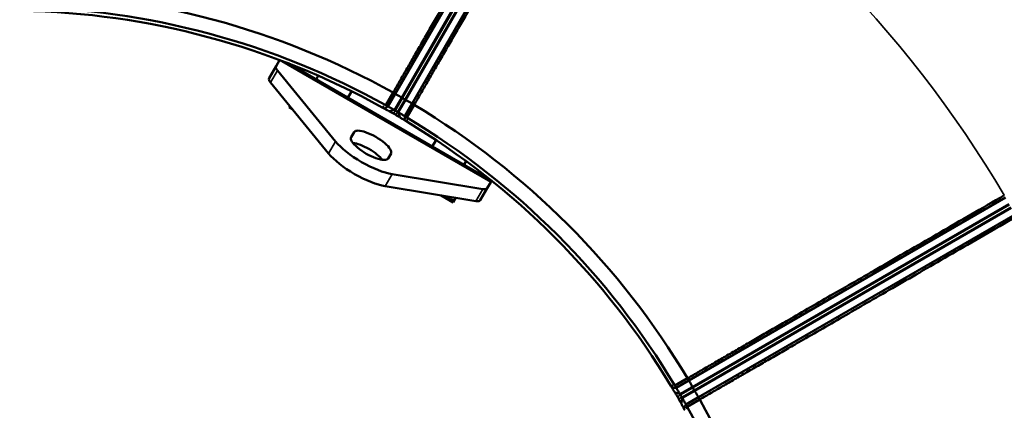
# Model space of a CAD drawing. Header units: millimetres. Extents: x 2950 to 5450, y 1507 to 5094.
# Tile 8 of 10: x 4210 to 5018, y 4152 to 4472. Entities that reach past the tile are written whole.
import ezdxf

# ---------------------------------------------------------------- set-up
doc = ezdxf.new("R2010")
doc.units = ezdxf.units.MM
doc.layers.add('Visibile (ISO)', color=7, linetype='Continuous', lineweight=50)
doc.layers.add('Visibile sottile (ISO)', color=7, linetype='Continuous', lineweight=35)

msp = doc.modelspace()

# ---------------------------------------------------------------- linework, layer by layer
at = {"layer": 'Visibile (ISO)'}
for p, q in [((4668.02, 4670.89), (4518.05, 4411.13)), ((4668.02, 4670.89), (4518.05, 4411.13)), ((4681.88, 4662.89), (4531.9, 4403.13)), ((4681.88, 4662.89), (4531.9, 4403.13)), ((4423.15, 4438.76), (4420.26, 4433.76)), ((4423.17, 4438.8), (4423.15, 4438.76)), ((4430.16, 4436.13), (4596.97, 4339.82)), ((4420.26, 4433.76), (4414.57, 4423.9)), ((4421.47, 4430.26), (4469.1, 4372.04)), ((4415.77, 4420.4), (4463.41, 4362.18)), ((4454.97, 4425.87), (4453.21, 4422.82)), ((4482.25, 4413.13), (4479.19, 4407.82)), ((4516.3, 4412.1), (4510.3, 4401.71)), ((4516.3, 4412.1), (4510.3, 4401.71)), ((4518.05, 4411.13), (4512.09, 4400.8)), ((4518.05, 4411.13), (4512.09, 4400.8)), ((4516.34, 4412.17), (4516.3, 4412.1)), ((4516.34, 4412.17), (4516.3, 4412.1)), ((4516.34, 4412.17), (4518.05, 4411.13)), ((4516.34, 4412.17), (4518.05, 4411.13)), ((4523.99, 4407.57), (4525.85, 4406.5)), ((4523.99, 4407.57), (4525.85, 4406.5)), ((4531.9, 4403.13), (4525.94, 4392.8)), ((4531.9, 4403.13), (4525.94, 4392.8)), ((4527.62, 4391.71), (4533.62, 4402.1)), ((4527.62, 4391.71), (4533.62, 4402.1)), ((4531.9, 4403.13), (4533.66, 4402.17)), ((4531.9, 4403.13), (4533.66, 4402.17)), ((4533.62, 4402.1), (4533.66, 4402.17)), ((4533.62, 4402.1), (4533.66, 4402.17)), ((4431.65, 4400.99), (4431, 4399.85)), ((4434.01, 4398.11), (4431, 4399.85)), ((4510.3, 4401.71), (4510.3, 4401.7)), ((4510.3, 4401.71), (4510.3, 4401.7)), ((4513.27, 4396.77), (4517.27, 4397.9)), ((4513.27, 4396.77), (4517.27, 4397.9)), ((4521.86, 4391.82), (4520.84, 4395.84)), ((4521.86, 4391.82), (4520.84, 4395.84)), ((4527.61, 4391.71), (4527.62, 4391.71)), ((4527.61, 4391.71), (4527.62, 4391.71)), ((4484.3, 4379.68), (4481.93, 4375.57)), ((4551.54, 4373.13), (4548.47, 4367.82)), ((4512.24, 4358.07), (4514.61, 4362.18)), ((4576.21, 4355.87), (4574.45, 4352.82)), ((4515.6, 4345.19), (4589.83, 4333.05)), ((4593.47, 4333.76), (4596.35, 4338.76)), ((4596.35, 4338.76), (4596.97, 4339.82)), ((4509.91, 4335.34), (4584.14, 4323.19)), ((4593.47, 4333.76), (4587.78, 4323.9)), ((4555.81, 4327.79), (4555.72, 4327.84)), ((4565.66, 4322.1), (4555.81, 4327.79)), ((4565.66, 4322.1), (4566.68, 4323.86)), ((4567.83, 4325.86), (4566.68, 4323.86)), ((5018.63, 4326.13), (4758.87, 4176.16)), ((5018.63, 4326.13), (4758.87, 4176.16)), ((5026.63, 4312.27), (4766.87, 4162.3)), ((5026.63, 4312.27), (4766.87, 4162.3)), ((4757.85, 4177.88), (4747.46, 4171.88)), ((4757.85, 4177.88), (4747.46, 4171.88)), ((4758.87, 4176.16), (4748.55, 4170.2)), ((4758.87, 4176.16), (4748.55, 4170.2)), ((4757.92, 4177.91), (4757.85, 4177.88)), ((4757.92, 4177.91), (4757.85, 4177.88)), ((4757.92, 4177.91), (4758.87, 4176.16)), ((4757.92, 4177.91), (4758.87, 4176.16)), ((4747.46, 4171.88), (4747.45, 4171.87)), ((4747.46, 4171.88), (4747.45, 4171.87)), ((4762.24, 4170.1), (4763.32, 4168.25)), ((4762.24, 4170.1), (4763.32, 4168.25)), ((4751.58, 4165.09), (4747.56, 4166.11)), ((4751.58, 4165.09), (4747.56, 4166.11)), ((4753.65, 4161.52), (4752.52, 4157.53)), ((4753.65, 4161.52), (4752.52, 4157.53)), ((4766.87, 4162.3), (4756.55, 4156.34)), ((4766.87, 4162.3), (4756.55, 4156.34)), ((4757.46, 4154.56), (4767.85, 4160.56)), ((4757.46, 4154.56), (4767.85, 4160.56)), ((4766.87, 4162.3), (4767.92, 4160.6)), ((4766.87, 4162.3), (4767.92, 4160.6)), ((4767.85, 4160.56), (4767.92, 4160.6)), ((4767.85, 4160.56), (4767.92, 4160.6)), ((4757.45, 4154.56), (4757.46, 4154.56)), ((4757.45, 4154.56), (4757.46, 4154.56))]:
    msp.add_line(p, q, dxfattribs=at)
for radius, start, end in [(650, 60.88151, 89.11849), (650, 60.88151, 89.11849), (638, 60.89809, 89.10191), (638, 60.89809, 89.10191), (635.05, 61.0498, 88.9502), (635.05, 61.0498, 88.9502), (650, 30.88151, 59.11849), (650, 30.88151, 59.11849), (635.21, 59.90376, 60.09624), (635.21, 59.90376, 60.09624), (638.18, 59.90376, 60.09624), (638.18, 59.90376, 60.09624), (635.05, 31.0498, 58.9502), (635.05, 31.0498, 58.9502), (638, 30.89809, 59.10191), (638, 30.89809, 59.10191), (635.21, 29.90376, 30.09624), (635.21, 29.90376, 30.09624), (638.18, 29.90376, 30.09624), (638.18, 29.90376, 30.09624), (650, 0.88151, 29.11849), (650, 0.88151, 29.11849), (638, 0.89809, 29.10191), (638, 0.89809, 29.10191)]:
    msp.add_arc((4200, 3844.25), radius, start, end, dxfattribs=at)
for centre, major_axis, ratio, start_param, end_param in [((4430.66, 4427.76), (-10.39, 6), 0.316228, 0, 0.696582), ((4424.96, 4417.9), (-10.39, 6), 0.316228, 0, 0.696582), ((4517.99, 4411.04), (5.2, -3), 0.017455, 0.143348, 1.570762), ((4517.99, 4411.04), (5.2, -3), 0.017455, 0.143348, 1.570762), ((4524, 4407.59), (-0.866, 0.5), 0.017455, 0.143348, 1.570796), ((4524, 4407.59), (-0.866, 0.5), 0.017455, 0.143348, 1.570796), ((4525.86, 4406.51), (-0.866, 0.5), 0.017455, 1.570796, 2.998245), ((4525.86, 4406.51), (-0.866, 0.5), 0.017455, 1.570796, 2.998245), ((4531.85, 4403.03), (5.2, -3), 0.017455, 1.57083, 2.998245), ((4531.85, 4403.03), (5.2, -3), 0.017455, 1.57083, 2.998245), ((3033.9, 5298.12), (1937.18, -282.27), 0.590482, 5.658213, 5.659359), ((3033.9, 5298.12), (1937.18, -282.27), 0.590482, 5.658213, 5.659359), ((3494.24, 2587.6), (1037.84, 1798.83), 0.552891, 0.022543, 0.024509), ((3494.24, 2587.6), (1037.84, 1798.83), 0.552891, 0.022543, 0.024509), ((3464.69, 2604.76), (1038.78, 1798.19), 0.55289, 6.258649, 6.260615), ((3464.69, 2604.76), (1038.78, 1798.19), 0.55289, 6.258649, 6.260615), ((6042.14, 3561.32), (-1213.05, 1536.51), 0.590484, 0.623821, 0.62497), ((6042.14, 3561.32), (-1213.05, 1536.51), 0.590484, 0.623821, 0.62497), ((4499.46, 4370.93), (15.16, -8.75), 0.316228, 0, 3.141593), ((4495.9, 4364.77), (30.31, -17.5), 0.316228, 3.838175, 5.586603), ((4497.09, 4366.82), (-15.16, 8.75), 0.316228, 0, 3.141593), ((4493.76, 4361.07), (-15.16, 8.75), 0.316228, 3.785094, 5.639684), ((4490.21, 4354.91), (30.31, -17.5), 0.316228, 3.838175, 5.586603), ((4583.08, 4339.76), (10.39, -6), 0.316228, 5.586603, 6.283185), ((4577.38, 4329.9), (10.39, -6), 0.316228, 5.586603, 6.283185), ((4758.78, 4176.1), (3, -5.2), 0.017455, 0.143348, 1.570762), ((4758.78, 4176.1), (3, -5.2), 0.017455, 0.143348, 1.570762), ((3917.06, 5686.39), (1536.51, -1213.04), 0.590482, 5.658213, 5.659359), ((3917.06, 5686.39), (1536.51, -1213.04), 0.590482, 5.658213, 5.659359), ((2960.46, 3108.84), (1798.21, 1038.91), 0.552891, 0.022543, 0.024509), ((2960.46, 3108.84), (1798.21, 1038.91), 0.552891, 0.022543, 0.024509), ((4762.26, 4170.11), (-0.5, 0.866), 0.017455, 0.143348, 1.570796), ((4762.26, 4170.11), (-0.5, 0.866), 0.017455, 0.143348, 1.570796), ((4763.33, 4168.26), (-0.5, 0.866), 0.017455, 1.570796, 2.998245), ((4763.33, 4168.26), (-0.5, 0.866), 0.017455, 1.570796, 2.998245), ((4766.78, 4162.25), (3, -5.2), 0.017455, 1.57083, 2.998245), ((4766.78, 4162.25), (3, -5.2), 0.017455, 1.57083, 2.998245), ((2943.45, 3138.47), (1798.7, 1037.89), 0.55289, 6.258649, 6.260615), ((2943.45, 3138.47), (1798.7, 1037.89), 0.55289, 6.258649, 6.260615), ((5653.86, 2678.15), (282.27, -1937.18), 0.590482, 3.764272, 3.765419), ((5653.86, 2678.15), (282.27, -1937.18), 0.590482, 3.764272, 3.765419)]:
    msp.add_ellipse(centre, major_axis=major_axis, ratio=ratio, start_param=start_param, end_param=end_param, dxfattribs=at)
for points, weights in [([(4666.31, 4671.93), (4577.28, 4517.71), (4516.34, 4412.17)], [1.1148893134, 1.36870329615, 1.62128782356]), ([(4666.31, 4671.93), (4577.28, 4517.71), (4516.34, 4412.17)], [1.1148893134, 1.36870329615, 1.62128782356]), ([(4533.66, 4402.17), (4594.59, 4507.71), (4683.63, 4661.93)], [1.76991659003, 1.49417681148, 1.21709486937]), ([(4533.66, 4402.17), (4594.59, 4507.71), (4683.63, 4661.93)], [1.76991659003, 1.49417681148, 1.21709486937]), ([(4555.81, 4327.79), (4555.77, 4327.81), (4555.72, 4327.84)], [1.76134101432, 1.76134101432, 1.76132921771]), ([(4566.68, 4323.86), (4560.38, 4325.15), (4555.81, 4327.79)], [1.6348824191, 1.76134101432, 1.76134101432]), ([(5017.68, 4327.89), (4863.46, 4238.85), (4757.92, 4177.91)], [1.21709486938, 1.49417681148, 1.76991659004]), ([(5017.68, 4327.89), (4863.46, 4238.85), (4757.92, 4177.91)], [1.21709486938, 1.49417681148, 1.76991659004]), ([(4767.92, 4160.6), (4873.46, 4221.53), (5027.68, 4310.57)], [1.62128782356, 1.36870329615, 1.1148893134]), ([(4767.92, 4160.6), (4873.46, 4221.53), (5027.68, 4310.57)], [1.62128782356, 1.36870329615, 1.1148893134])]:
    msp.add_rational_spline(points, weights, degree=2, dxfattribs=at)
for points, knots in [([(4509.4, 4398.91), (4509.72, 4399.19), (4510.11, 4399.48), (4511, 4400.09), (4511.54, 4400.44), (4512.09, 4400.77)], [0, 0, 0, 0, 0.2067358, 0.2067358, 0.4606822, 0.4606822, 0.4606822, 0.4606822]), ([(4509.4, 4398.91), (4509.72, 4399.19), (4510.11, 4399.48), (4511, 4400.09), (4511.54, 4400.44), (4512.09, 4400.77)], [0, 0, 0, 0, 0.2067358, 0.2067358, 0.4606822, 0.4606822, 0.4606822, 0.4606822]), ([(4513.27, 4396.77), (4513.24, 4396.79), (4513.16, 4396.82), (4512.95, 4396.93), (4512.81, 4397.01), (4512.42, 4397.22), (4512.14, 4397.37), (4511.53, 4397.71), (4511.2, 4397.89), (4510.6, 4398.22), (4510.35, 4398.37), (4509.86, 4398.65), (4509.62, 4398.78), (4509.4, 4398.91)], [0, 0, 0, 0, 0.0871731, 0.0871731, 0.1743486, 0.1743486, 0.2927795, 0.2927795, 0.4110314, 0.4110314, 0.4975043, 0.4975043, 0.5844247, 0.5844247, 0.5844247, 0.5844247]), ([(4513.27, 4396.77), (4513.24, 4396.79), (4513.16, 4396.82), (4512.95, 4396.93), (4512.81, 4397.01), (4512.42, 4397.22), (4512.14, 4397.37), (4511.53, 4397.71), (4511.2, 4397.89), (4510.6, 4398.22), (4510.35, 4398.37), (4509.86, 4398.65), (4509.62, 4398.78), (4509.4, 4398.91)], [0, 0, 0, 0, 0.0871731, 0.0871731, 0.1743486, 0.1743486, 0.2927795, 0.2927795, 0.4110314, 0.4110314, 0.4975043, 0.4975043, 0.5844247, 0.5844247, 0.5844247, 0.5844247]), ([(4510.3, 4401.7), (4510.89, 4401.39), (4511.48, 4401.09), (4512.08, 4400.78), (4512.08, 4400.77), (4512.09, 4400.77)], [-0.3627305, -0.3627305, -0.3627305, -0.3627305, -0.0023861, -0.0023861, 0, 0, 0, 0]), ([(4510.3, 4401.7), (4510.89, 4401.39), (4511.48, 4401.09), (4512.08, 4400.78), (4512.08, 4400.77), (4512.09, 4400.77)], [-0.3627287, -0.3627287, -0.3627287, -0.3627287, -0.0023861, -0.0023861, 0, 0, 0, 0]), ([(4512.09, 4400.77), (4512.09, 4400.78), (4512.09, 4400.78), (4512.09, 4400.79), (4512.09, 4400.8), (4512.09, 4400.8)], [0.000001, 0.000001, 0.000001, 0.000001, 0.001964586, 0.001964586, 0.003907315, 0.003907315, 0.003907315, 0.003907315]), ([(4512.09, 4400.8), (4512.26, 4400.7), (4512.44, 4400.6), (4512.78, 4400.41), (4512.96, 4400.31), (4513.47, 4400.02), (4513.8, 4399.83), (4514.34, 4399.52), (4514.55, 4399.41), (4515.02, 4399.14), (4515.27, 4399), (4515.98, 4398.6), (4516.37, 4398.38), (4516.82, 4398.14), (4516.95, 4398.07), (4517.15, 4397.96), (4517.22, 4397.92), (4517.27, 4397.9)], [-0.8574017, -0.8574017, -0.8574017, -0.8574017, -0.7968866, -0.7968866, -0.7366556, -0.7366556, -0.6163106, -0.6163106, -0.5358175, -0.5358175, -0.4289977, -0.4289977, -0.2142933, -0.2142933, -0.1070835, -0.1070835, 0, 0, 0, 0]), ([(4512.09, 4400.77), (4512.09, 4400.78), (4512.09, 4400.78), (4512.09, 4400.79), (4512.09, 4400.8), (4512.09, 4400.8)], [0.000001, 0.000001, 0.000001, 0.000001, 0.001964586, 0.001964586, 0.003907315, 0.003907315, 0.003907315, 0.003907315]), ([(4512.09, 4400.8), (4512.26, 4400.7), (4512.44, 4400.6), (4512.78, 4400.41), (4512.96, 4400.31), (4513.47, 4400.02), (4513.8, 4399.83), (4514.34, 4399.52), (4514.55, 4399.41), (4515.02, 4399.14), (4515.27, 4399), (4515.98, 4398.6), (4516.37, 4398.38), (4516.82, 4398.14), (4516.95, 4398.07), (4517.15, 4397.96), (4517.22, 4397.92), (4517.27, 4397.9)], [-0.8574017, -0.8574017, -0.8574017, -0.8574017, -0.7968866, -0.7968866, -0.7366556, -0.7366556, -0.6163106, -0.6163106, -0.5358175, -0.5358175, -0.4289977, -0.4289977, -0.2142933, -0.2142933, -0.1070835, -0.1070835, 0, 0, 0, 0]), ([(4516.68, 4394.89), (4516.22, 4395.16), (4515.81, 4395.39), (4515.11, 4395.79), (4514.75, 4395.99), (4514.13, 4396.33), (4513.87, 4396.47), (4513.53, 4396.65), (4513.35, 4396.74), (4513.27, 4396.77)], [0, 0, 0, 0, 0.1608782, 0.1608782, 0.351437, 0.351437, 0.5425271, 0.5425271, 0.671963, 0.671963, 0.671963, 0.671963]), ([(4516.68, 4394.89), (4516.22, 4395.16), (4515.81, 4395.39), (4515.11, 4395.79), (4514.75, 4395.99), (4514.13, 4396.33), (4513.87, 4396.47), (4513.53, 4396.65), (4513.35, 4396.74), (4513.27, 4396.77)], [0, 0, 0, 0, 0.1608782, 0.1608782, 0.351437, 0.351437, 0.5425271, 0.5425271, 0.671963, 0.671963, 0.671963, 0.671963]), ([(4517.27, 4397.9), (4517.28, 4397.9), (4517.3, 4397.89), (4517.35, 4397.88), (4517.39, 4397.86), (4517.46, 4397.83), (4517.49, 4397.82), (4517.54, 4397.8), (4517.56, 4397.79), (4517.62, 4397.76), (4517.67, 4397.74), (4517.78, 4397.68), (4517.85, 4397.64), (4518.01, 4397.56), (4518.08, 4397.52), (4518.16, 4397.47)], [0, 0, 0, 0, 0.023468, 0.023468, 0.0470026, 0.0470026, 0.0626113, 0.0626113, 0.0716078, 0.0716078, 0.089437, 0.089437, 0.1162832, 0.1162832, 0.1431433, 0.1431433, 0.1431433, 0.1431433]), ([(4517.27, 4397.9), (4517.28, 4397.9), (4517.3, 4397.89), (4517.35, 4397.88), (4517.39, 4397.86), (4517.46, 4397.83), (4517.49, 4397.82), (4517.54, 4397.8), (4517.56, 4397.79), (4517.62, 4397.76), (4517.67, 4397.74), (4517.78, 4397.68), (4517.85, 4397.64), (4518.01, 4397.56), (4518.08, 4397.52), (4518.16, 4397.47)], [0, 0, 0, 0, 0.023468, 0.023468, 0.0470026, 0.0470026, 0.0626113, 0.0626113, 0.0716078, 0.0716078, 0.089437, 0.089437, 0.1162832, 0.1162832, 0.1431433, 0.1431433, 0.1431433, 0.1431433]), ([(4521.86, 4391.82), (4521.8, 4391.86), (4521.65, 4391.96), (4521.3, 4392.18), (4521.04, 4392.34), (4520.44, 4392.7), (4520.09, 4392.91), (4519.46, 4393.29), (4519.05, 4393.52), (4518.53, 4393.83)], [0, 0, 0, 0, 0.1616976, 0.1616976, 0.3532959, 0.3532959, 0.5446965, 0.5446965, 0.6741259, 0.6741259, 0.6741259, 0.6741259]), ([(4521.86, 4391.82), (4521.8, 4391.86), (4521.65, 4391.96), (4521.3, 4392.18), (4521.04, 4392.34), (4520.44, 4392.7), (4520.09, 4392.91), (4519.46, 4393.29), (4519.05, 4393.52), (4518.53, 4393.83)], [0, 0, 0, 0, 0.1616976, 0.1616976, 0.3532959, 0.3532959, 0.5446965, 0.5446965, 0.6741259, 0.6741259, 0.6741259, 0.6741259]), ([(4520.02, 4396.4), (4520.09, 4396.36), (4520.15, 4396.32), (4520.28, 4396.24), (4520.34, 4396.2), (4520.44, 4396.14), (4520.48, 4396.11), (4520.53, 4396.08), (4520.55, 4396.06), (4520.61, 4396.02), (4520.64, 4396), (4520.72, 4395.94), (4520.76, 4395.92), (4520.81, 4395.87), (4520.83, 4395.85), (4520.84, 4395.84)], [0, 0, 0, 0, 0.023421, 0.023421, 0.0469261, 0.0469261, 0.0625251, 0.0625251, 0.0715262, 0.0715262, 0.0893838, 0.0893838, 0.1162894, 0.1162894, 0.1432272, 0.1432272, 0.1432272, 0.1432272]), ([(4520.02, 4396.4), (4520.09, 4396.36), (4520.15, 4396.32), (4520.28, 4396.24), (4520.34, 4396.2), (4520.44, 4396.14), (4520.48, 4396.11), (4520.53, 4396.08), (4520.55, 4396.06), (4520.61, 4396.02), (4520.64, 4396), (4520.72, 4395.94), (4520.76, 4395.92), (4520.81, 4395.87), (4520.83, 4395.85), (4520.84, 4395.84)], [0, 0, 0, 0, 0.023421, 0.023421, 0.0469261, 0.0469261, 0.0625251, 0.0625251, 0.0715262, 0.0715262, 0.0893838, 0.0893838, 0.1162894, 0.1162894, 0.1432272, 0.1432272, 0.1432272, 0.1432272]), ([(4520.84, 4395.84), (4520.88, 4395.81), (4520.95, 4395.77), (4521.14, 4395.65), (4521.26, 4395.57), (4521.7, 4395.31), (4522.09, 4395.07), (4522.79, 4394.66), (4523.04, 4394.51), (4523.5, 4394.24), (4523.71, 4394.12), (4524.24, 4393.8), (4524.57, 4393.61), (4525.08, 4393.31), (4525.25, 4393.21), (4525.59, 4393.01), (4525.77, 4392.9), (4525.94, 4392.8)], [-0.8573413, -0.8573413, -0.8573413, -0.8573413, -0.7502653, -0.7502653, -0.6430631, -0.6430631, -0.4283739, -0.4283739, -0.3215616, -0.3215616, -0.2410741, -0.2410741, -0.1207375, -0.1207375, -0.0605108, -0.0605108, 0, 0, 0, 0]), ([(4520.84, 4395.84), (4520.88, 4395.81), (4520.95, 4395.77), (4521.14, 4395.65), (4521.26, 4395.57), (4521.7, 4395.31), (4522.09, 4395.07), (4522.79, 4394.66), (4523.04, 4394.51), (4523.5, 4394.24), (4523.71, 4394.12), (4524.24, 4393.8), (4524.57, 4393.61), (4525.08, 4393.31), (4525.25, 4393.21), (4525.59, 4393.01), (4525.77, 4392.9), (4525.94, 4392.8)], [-0.8573413, -0.8573413, -0.8573413, -0.8573413, -0.7502653, -0.7502653, -0.6430631, -0.6430631, -0.4283739, -0.4283739, -0.3215616, -0.3215616, -0.2410741, -0.2410741, -0.1207375, -0.1207375, -0.0605108, -0.0605108, 0, 0, 0, 0]), ([(4525.64, 4389.53), (4525.42, 4389.66), (4525.19, 4389.79), (4524.7, 4390.08), (4524.45, 4390.23), (4523.86, 4390.58), (4523.54, 4390.78), (4522.94, 4391.14), (4522.67, 4391.3), (4522.29, 4391.53), (4522.16, 4391.62), (4521.96, 4391.75), (4521.89, 4391.79), (4521.86, 4391.82)], [0, 0, 0, 0, 0.0865914, 0.0865914, 0.1727372, 0.1727372, 0.2905417, 0.2905417, 0.4085244, 0.4085244, 0.49537, 0.49537, 0.5822133, 0.5822133, 0.5822133, 0.5822133]), ([(4525.64, 4389.53), (4525.42, 4389.66), (4525.19, 4389.79), (4524.7, 4390.08), (4524.45, 4390.23), (4523.86, 4390.58), (4523.54, 4390.78), (4522.94, 4391.14), (4522.67, 4391.3), (4522.29, 4391.53), (4522.16, 4391.62), (4521.96, 4391.75), (4521.89, 4391.79), (4521.86, 4391.82)], [0, 0, 0, 0, 0.0865914, 0.0865914, 0.1727372, 0.1727372, 0.2905417, 0.2905417, 0.4085244, 0.4085244, 0.49537, 0.49537, 0.5822133, 0.5822133, 0.5822133, 0.5822133]), ([(4525.64, 4389.53), (4525.73, 4390), (4525.79, 4390.54), (4525.88, 4391.63), (4525.9, 4392.21), (4525.91, 4392.79)], [-0.4607973, -0.4607973, -0.4607973, -0.4607973, -0.2314582, -0.2314582, 0, 0, 0, 0]), ([(4525.64, 4389.53), (4525.73, 4390), (4525.79, 4390.54), (4525.88, 4391.63), (4525.9, 4392.21), (4525.91, 4392.79)], [-0.4607973, -0.4607973, -0.4607973, -0.4607973, -0.2314582, -0.2314582, 0, 0, 0, 0]), ([(4525.94, 4392.8), (4525.94, 4392.8), (4525.93, 4392.8), (4525.92, 4392.79), (4525.92, 4392.79), (4525.91, 4392.79)], [0, 0, 0, 0, 0.002004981, 0.002004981, 0.004031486, 0.004031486, 0.004031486, 0.004031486]), ([(4525.94, 4392.8), (4525.94, 4392.8), (4525.93, 4392.8), (4525.92, 4392.79), (4525.92, 4392.79), (4525.91, 4392.79)], [0, 0, 0, 0, 0.002005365, 0.002005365, 0.004032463, 0.004032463, 0.004032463, 0.004032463]), ([(4525.91, 4392.79), (4525.92, 4392.79), (4525.92, 4392.78), (4526.49, 4392.42), (4527.05, 4392.07), (4527.61, 4391.71)], [-0.3627304, -0.3627304, -0.3627304, -0.3627304, -0.3603443, -0.3603443, -0.000001, -0.000001, -0.000001, -0.000001]), ([(4525.91, 4392.79), (4525.92, 4392.79), (4525.92, 4392.78), (4526.49, 4392.42), (4527.05, 4392.07), (4527.61, 4391.71)], [-0.3627294, -0.3627294, -0.3627294, -0.3627294, -0.3603433, -0.3603433, 0, 0, 0, 0]), ([(4748.53, 4170.17), (4747.96, 4170.16), (4747.37, 4170.13), (4746.29, 4170.05), (4745.74, 4169.99), (4745.27, 4169.9)], [-0.4615006, -0.4615006, -0.4615006, -0.4615006, -0.229689, -0.229689, 0, 0, 0, 0]), ([(4748.53, 4170.17), (4747.96, 4170.16), (4747.37, 4170.13), (4746.29, 4170.05), (4745.74, 4169.99), (4745.27, 4169.9)], [-0.4615006, -0.4615006, -0.4615006, -0.4615006, -0.229689, -0.229689, 0, 0, 0, 0]), ([(4747.56, 4166.11), (4747.54, 4166.14), (4747.49, 4166.21), (4747.36, 4166.41), (4747.28, 4166.55), (4747.04, 4166.93), (4746.88, 4167.19), (4746.52, 4167.79), (4746.32, 4168.12), (4745.98, 4168.7), (4745.83, 4168.95), (4745.54, 4169.44), (4745.4, 4169.68), (4745.27, 4169.9)], [0, 0, 0, 0, 0.0871731, 0.0871731, 0.1743486, 0.1743486, 0.2927795, 0.2927795, 0.4110314, 0.4110314, 0.4975043, 0.4975043, 0.5844247, 0.5844247, 0.5844247, 0.5844247]), ([(4747.56, 4166.11), (4747.54, 4166.14), (4747.49, 4166.21), (4747.36, 4166.41), (4747.28, 4166.55), (4747.04, 4166.93), (4746.88, 4167.19), (4746.52, 4167.79), (4746.32, 4168.12), (4745.98, 4168.7), (4745.83, 4168.95), (4745.54, 4169.44), (4745.4, 4169.68), (4745.27, 4169.9)], [0, 0, 0, 0, 0.0871731, 0.0871731, 0.1743486, 0.1743486, 0.2927795, 0.2927795, 0.4110314, 0.4110314, 0.4975043, 0.4975043, 0.5844247, 0.5844247, 0.5844247, 0.5844247]), ([(4747.45, 4171.87), (4747.81, 4171.31), (4748.17, 4170.74), (4748.53, 4170.18), (4748.53, 4170.17), (4748.53, 4170.17)], [-0.3627306, -0.3627306, -0.3627306, -0.3627306, -0.0023861, -0.0023861, 0, 0, 0, 0]), ([(4747.45, 4171.87), (4747.81, 4171.31), (4748.17, 4170.74), (4748.53, 4170.18), (4748.53, 4170.17), (4748.53, 4170.17)], [-0.3627293, -0.3627293, -0.3627293, -0.3627293, -0.0023861, -0.0023861, 0, 0, 0, 0]), ([(4748.53, 4170.17), (4748.54, 4170.17), (4748.54, 4170.18), (4748.54, 4170.19), (4748.55, 4170.19), (4748.55, 4170.2)], [0.000001, 0.000001, 0.000001, 0.000001, 0.001964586, 0.001964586, 0.003907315, 0.003907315, 0.003907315, 0.003907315]), ([(4748.53, 4170.17), (4748.54, 4170.17), (4748.54, 4170.18), (4748.54, 4170.19), (4748.55, 4170.19), (4748.55, 4170.2)], [0.000001, 0.000001, 0.000001, 0.000001, 0.001964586, 0.001964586, 0.003907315, 0.003907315, 0.003907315, 0.003907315]), ([(4748.55, 4170.2), (4748.65, 4170.02), (4748.75, 4169.85), (4748.95, 4169.5), (4749.06, 4169.33), (4749.35, 4168.82), (4749.55, 4168.49), (4749.86, 4167.96), (4749.98, 4167.76), (4750.26, 4167.29), (4750.4, 4167.04), (4750.82, 4166.35), (4751.05, 4165.96), (4751.32, 4165.52), (4751.39, 4165.4), (4751.51, 4165.2), (4751.55, 4165.13), (4751.58, 4165.09)], [-0.8574017, -0.8574017, -0.8574017, -0.8574017, -0.7968866, -0.7968866, -0.7366556, -0.7366556, -0.6163106, -0.6163106, -0.5358175, -0.5358175, -0.4289977, -0.4289977, -0.2142933, -0.2142933, -0.1070835, -0.1070835, 0, 0, 0, 0]), ([(4748.55, 4170.2), (4748.65, 4170.02), (4748.75, 4169.85), (4748.95, 4169.5), (4749.06, 4169.33), (4749.35, 4168.82), (4749.55, 4168.49), (4749.86, 4167.96), (4749.98, 4167.76), (4750.26, 4167.29), (4750.4, 4167.04), (4750.82, 4166.35), (4751.05, 4165.96), (4751.32, 4165.52), (4751.39, 4165.4), (4751.51, 4165.2), (4751.55, 4165.13), (4751.58, 4165.09)], [-0.8574017, -0.8574017, -0.8574017, -0.8574017, -0.7968866, -0.7968866, -0.7366556, -0.7366556, -0.6163106, -0.6163106, -0.5358175, -0.5358175, -0.4289977, -0.4289977, -0.2142933, -0.2142933, -0.1070835, -0.1070835, 0, 0, 0, 0]), ([(4749.57, 4162.78), (4749.3, 4163.25), (4749.07, 4163.65), (4748.66, 4164.34), (4748.45, 4164.7), (4748.08, 4165.3), (4747.93, 4165.55), (4747.72, 4165.87), (4747.62, 4166.04), (4747.56, 4166.11)], [0, 0, 0, 0, 0.1608782, 0.1608782, 0.351437, 0.351437, 0.5425271, 0.5425271, 0.671963, 0.671963, 0.671963, 0.671963]), ([(4749.57, 4162.78), (4749.3, 4163.25), (4749.07, 4163.65), (4748.66, 4164.34), (4748.45, 4164.7), (4748.08, 4165.3), (4747.93, 4165.55), (4747.72, 4165.87), (4747.62, 4166.04), (4747.56, 4166.11)], [0, 0, 0, 0, 0.1608782, 0.1608782, 0.351437, 0.351437, 0.5425271, 0.5425271, 0.671963, 0.671963, 0.671963, 0.671963]), ([(4752.52, 4157.53), (4752.49, 4157.6), (4752.41, 4157.76), (4752.21, 4158.12), (4752.07, 4158.39), (4751.73, 4159), (4751.54, 4159.36), (4751.17, 4160), (4750.94, 4160.41), (4750.64, 4160.93)], [0, 0, 0, 0, 0.1616976, 0.1616976, 0.3532959, 0.3532959, 0.5446965, 0.5446965, 0.6741259, 0.6741259, 0.6741259, 0.6741259]), ([(4752.52, 4157.53), (4752.49, 4157.6), (4752.41, 4157.76), (4752.21, 4158.12), (4752.07, 4158.39), (4751.73, 4159), (4751.54, 4159.36), (4751.17, 4160), (4750.94, 4160.41), (4750.64, 4160.93)], [0, 0, 0, 0, 0.1616976, 0.1616976, 0.3532959, 0.3532959, 0.5446965, 0.5446965, 0.6741259, 0.6741259, 0.6741259, 0.6741259]), ([(4751.58, 4165.09), (4751.59, 4165.09), (4751.61, 4165.07), (4751.65, 4165.03), (4751.67, 4165), (4751.72, 4164.94), (4751.74, 4164.91), (4751.77, 4164.86), (4751.78, 4164.85), (4751.82, 4164.79), (4751.85, 4164.75), (4751.92, 4164.64), (4751.96, 4164.57), (4752.05, 4164.43), (4752.1, 4164.35), (4752.15, 4164.27)], [0, 0, 0, 0, 0.023468, 0.023468, 0.0470026, 0.0470026, 0.0626113, 0.0626113, 0.0716078, 0.0716078, 0.089437, 0.089437, 0.1162832, 0.1162832, 0.1431433, 0.1431433, 0.1431433, 0.1431433]), ([(4751.58, 4165.09), (4751.59, 4165.09), (4751.61, 4165.07), (4751.65, 4165.03), (4751.67, 4165), (4751.72, 4164.94), (4751.74, 4164.91), (4751.77, 4164.86), (4751.78, 4164.85), (4751.82, 4164.79), (4751.85, 4164.75), (4751.92, 4164.64), (4751.96, 4164.57), (4752.05, 4164.43), (4752.1, 4164.35), (4752.15, 4164.27)], [0, 0, 0, 0, 0.023468, 0.023468, 0.0470026, 0.0470026, 0.0626113, 0.0626113, 0.0716078, 0.0716078, 0.089437, 0.089437, 0.1162832, 0.1162832, 0.1431433, 0.1431433, 0.1431433, 0.1431433]), ([(4753.22, 4162.42), (4753.26, 4162.35), (4753.29, 4162.28), (4753.37, 4162.15), (4753.4, 4162.08), (4753.45, 4161.98), (4753.47, 4161.94), (4753.5, 4161.88), (4753.51, 4161.86), (4753.54, 4161.8), (4753.56, 4161.76), (4753.6, 4161.67), (4753.61, 4161.63), (4753.64, 4161.56), (4753.64, 4161.54), (4753.65, 4161.52)], [0, 0, 0, 0, 0.023421, 0.023421, 0.0469261, 0.0469261, 0.0625251, 0.0625251, 0.0715262, 0.0715262, 0.0893838, 0.0893838, 0.1162894, 0.1162894, 0.1432272, 0.1432272, 0.1432272, 0.1432272]), ([(4753.22, 4162.42), (4753.26, 4162.35), (4753.29, 4162.28), (4753.37, 4162.15), (4753.4, 4162.08), (4753.45, 4161.98), (4753.47, 4161.94), (4753.5, 4161.88), (4753.51, 4161.86), (4753.54, 4161.8), (4753.56, 4161.76), (4753.6, 4161.67), (4753.61, 4161.63), (4753.64, 4161.56), (4753.64, 4161.54), (4753.65, 4161.52)], [0, 0, 0, 0, 0.023421, 0.023421, 0.0469261, 0.0469261, 0.0625251, 0.0625251, 0.0715262, 0.0715262, 0.0893838, 0.0893838, 0.1162894, 0.1162894, 0.1432272, 0.1432272, 0.1432272, 0.1432272]), ([(4753.65, 4161.52), (4753.67, 4161.48), (4753.71, 4161.4), (4753.81, 4161.2), (4753.88, 4161.08), (4754.13, 4160.63), (4754.35, 4160.23), (4754.75, 4159.52), (4754.89, 4159.27), (4755.15, 4158.8), (4755.27, 4158.6), (4755.57, 4158.06), (4755.76, 4157.72), (4756.05, 4157.21), (4756.15, 4157.04), (4756.35, 4156.69), (4756.45, 4156.52), (4756.55, 4156.34)], [-0.8573413, -0.8573413, -0.8573413, -0.8573413, -0.7502653, -0.7502653, -0.6430631, -0.6430631, -0.4283739, -0.4283739, -0.3215616, -0.3215616, -0.2410741, -0.2410741, -0.1207375, -0.1207375, -0.0605108, -0.0605108, 0, 0, 0, 0]), ([(4753.65, 4161.52), (4753.67, 4161.48), (4753.71, 4161.4), (4753.81, 4161.2), (4753.88, 4161.08), (4754.13, 4160.63), (4754.35, 4160.23), (4754.75, 4159.52), (4754.89, 4159.27), (4755.15, 4158.8), (4755.27, 4158.6), (4755.57, 4158.06), (4755.76, 4157.72), (4756.05, 4157.21), (4756.15, 4157.04), (4756.35, 4156.69), (4756.45, 4156.52), (4756.55, 4156.34)], [-0.8573413, -0.8573413, -0.8573413, -0.8573413, -0.7502653, -0.7502653, -0.6430631, -0.6430631, -0.4283739, -0.4283739, -0.3215616, -0.3215616, -0.2410741, -0.2410741, -0.1207375, -0.1207375, -0.0605108, -0.0605108, 0, 0, 0, 0]), ([(4754.65, 4153.65), (4754.52, 4153.88), (4754.39, 4154.11), (4754.11, 4154.61), (4753.97, 4154.86), (4753.64, 4155.45), (4753.45, 4155.79), (4753.11, 4156.4), (4752.96, 4156.67), (4752.75, 4157.07), (4752.68, 4157.2), (4752.57, 4157.42), (4752.53, 4157.49), (4752.52, 4157.53)], [0, 0, 0, 0, 0.0865914, 0.0865914, 0.1727372, 0.1727372, 0.2905417, 0.2905417, 0.4085244, 0.4085244, 0.49537, 0.49537, 0.5822133, 0.5822133, 0.5822133, 0.5822133]), ([(4754.65, 4153.65), (4754.52, 4153.88), (4754.39, 4154.11), (4754.11, 4154.61), (4753.97, 4154.86), (4753.64, 4155.45), (4753.45, 4155.79), (4753.11, 4156.4), (4752.96, 4156.67), (4752.75, 4157.07), (4752.68, 4157.2), (4752.57, 4157.42), (4752.53, 4157.49), (4752.52, 4157.53)], [0, 0, 0, 0, 0.0865914, 0.0865914, 0.1727372, 0.1727372, 0.2905417, 0.2905417, 0.4085244, 0.4085244, 0.49537, 0.49537, 0.5822133, 0.5822133, 0.5822133, 0.5822133]), ([(4756.52, 4156.34), (4756.19, 4155.8), (4755.84, 4155.26), (4755.22, 4154.37), (4754.93, 4153.98), (4754.65, 4153.65)], [0, 0, 0, 0, 0.2543244, 0.2543244, 0.4613678, 0.4613678, 0.4613678, 0.4613678]), ([(4756.52, 4156.34), (4756.19, 4155.8), (4755.84, 4155.26), (4755.22, 4154.37), (4754.93, 4153.98), (4754.65, 4153.65)], [0, 0, 0, 0, 0.2543244, 0.2543244, 0.4613678, 0.4613678, 0.4613678, 0.4613678]), ([(4756.55, 4156.34), (4756.54, 4156.34), (4756.54, 4156.34), (4756.53, 4156.34), (4756.52, 4156.34), (4756.52, 4156.34)], [0, 0, 0, 0, 0.00200498, 0.00200498, 0.004031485, 0.004031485, 0.004031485, 0.004031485]), ([(4756.52, 4156.34), (4756.52, 4156.34), (4756.52, 4156.33), (4756.83, 4155.74), (4757.14, 4155.15), (4757.45, 4154.56)], [-0.3627304, -0.3627304, -0.3627304, -0.3627304, -0.3603443, -0.3603443, -0.000001, -0.000001, -0.000001, -0.000001]), ([(4756.55, 4156.34), (4756.54, 4156.34), (4756.54, 4156.34), (4756.53, 4156.34), (4756.52, 4156.34), (4756.52, 4156.34)], [0, 0, 0, 0, 0.002004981, 0.002004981, 0.004031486, 0.004031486, 0.004031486, 0.004031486]), ([(4756.52, 4156.34), (4756.52, 4156.34), (4756.52, 4156.33), (4756.83, 4155.74), (4757.14, 4155.15), (4757.45, 4154.56)], [-0.3627304, -0.3627304, -0.3627304, -0.3627304, -0.3603443, -0.3603443, -0.000001, -0.000001, -0.000001, -0.000001])]:
    msp.add_open_spline(points, degree=3, knots=knots, dxfattribs=at)
at = {"layer": 'Visibile sottile (ISO)'}
for p, q in [((4673.07, 4667.76), (4523.14, 4408.08)), ((4673.07, 4667.76), (4523.14, 4408.08)), ((4673.91, 4667.24), (4523.99, 4407.57)), ((4673.91, 4667.24), (4523.99, 4407.57)), ((4675.77, 4666.17), (4525.85, 4406.5)), ((4675.77, 4666.17), (4525.85, 4406.5)), ((4676.64, 4665.7), (4526.71, 4406.02)), ((4676.64, 4665.7), (4526.71, 4406.02)), ((4596.35, 4338.76), (4423.15, 4438.76)), ((4421.47, 4430.26), (4415.77, 4420.4)), ((4523.14, 4408.08), (4517.27, 4397.9)), ((4523.14, 4408.08), (4517.27, 4397.9)), ((4523.99, 4407.57), (4518.16, 4397.47)), ((4523.99, 4407.57), (4518.16, 4397.47)), ((4525.85, 4406.5), (4520.02, 4396.4)), ((4525.85, 4406.5), (4520.02, 4396.4)), ((4526.71, 4406.02), (4520.84, 4395.84)), ((4526.71, 4406.02), (4520.84, 4395.84)), ((4516.68, 4394.89), (4518.16, 4397.47)), ((4516.68, 4394.89), (4518.16, 4397.47)), ((4518.53, 4393.83), (4520.02, 4396.4)), ((4518.53, 4393.83), (4520.02, 4396.4)), ((4469.1, 4372.04), (4463.41, 4362.18)), ((4515.6, 4345.19), (4509.91, 4335.34)), ((4589.83, 4333.05), (4584.14, 4323.19)), ((5021.45, 4320.9), (4761.76, 4170.97)), ((5021.45, 4320.9), (4761.76, 4170.97)), ((5021.92, 4320.03), (4762.24, 4170.1)), ((5021.92, 4320.03), (4762.24, 4170.1)), ((5022.99, 4318.17), (4763.32, 4168.25)), ((5022.99, 4318.17), (4763.32, 4168.25)), ((5023.51, 4317.33), (4763.82, 4167.4)), ((5023.51, 4317.33), (4763.82, 4167.4)), ((4761.76, 4170.97), (4751.58, 4165.09)), ((4761.76, 4170.97), (4751.58, 4165.09)), ((4762.24, 4170.1), (4752.15, 4164.27)), ((4762.24, 4170.1), (4752.15, 4164.27)), ((4763.32, 4168.25), (4753.22, 4162.42)), ((4763.32, 4168.25), (4753.22, 4162.42)), ((4752.15, 4164.27), (4749.57, 4162.78)), ((4752.15, 4164.27), (4749.57, 4162.78)), ((4753.22, 4162.42), (4750.64, 4160.93)), ((4753.22, 4162.42), (4750.64, 4160.93)), ((4763.82, 4167.4), (4753.65, 4161.52)), ((4763.82, 4167.4), (4753.65, 4161.52))]:
    msp.add_line(p, q, dxfattribs=at)
for radius, start, end in [(1212.68, 30.47215, 59.52785), (1212.68, 30.47215, 59.52785), (950, 30.60305, 59.39695), (950, 30.60305, 59.39695)]:
    msp.add_arc((4200, 3844.25), radius, start, end, dxfattribs=at)

doc.saveas('drawing.dxf')
